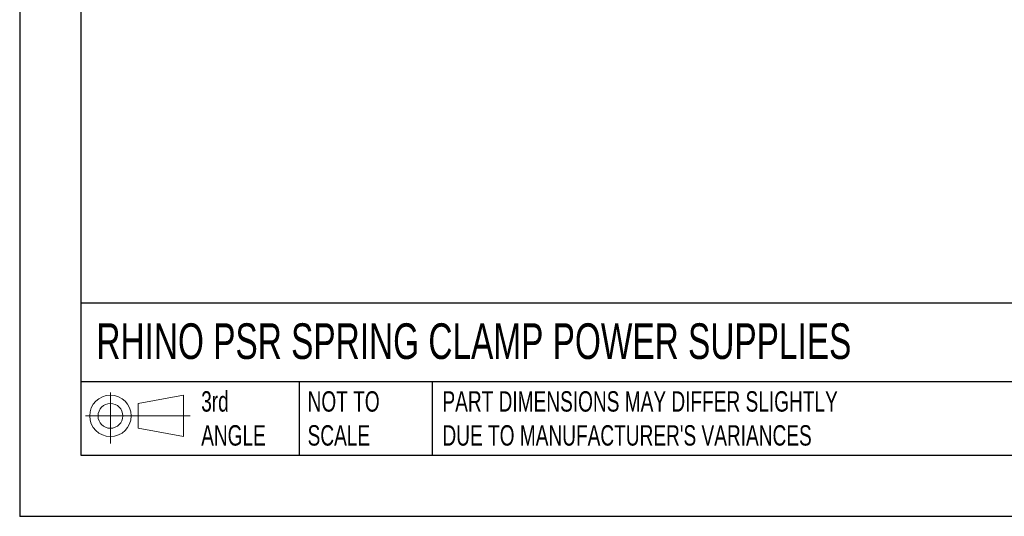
# Model space of a CAD drawing. Header units: millimetres. Extents: x 0 to 419, y 0 to 324.
# Tile 1 of 35: x 0 to 153, y 0 to 77. Entities that reach past the tile are written whole.
import ezdxf

# ---------------------------------------------------------------- set-up
doc = ezdxf.new("R2010")
doc.units = ezdxf.units.MM
doc.header["$LTSCALE"] = 1.5
doc.layers.add('TEXT', color=140, linetype='Continuous', lineweight=25)
doc.styles.add('SLDTEXTSTYLE0', font='TXT', dxfattribs={"width": 0.7})

# ---------------------------------------------------------------- blocks, each defined once
blk = doc.blocks.new('Block11')
at = {"color": 7, "linetype": 'Continuous', "lineweight": 18}
for p, q in [((3.88, 7.97), (3.88, 0)), ((8.22, 6.25), (15.26, 7.55)), ((8.22, 2.39), (8.22, 6.25)), ((15.26, 7.55), (15.26, 1.1)), ((0, 4.32), (16.31, 4.32)), ((8.22, 2.39), (15.26, 1.1))]:
    blk.add_line(p, q, dxfattribs=at)
for radius in [3.23, 1.93]:
    blk.add_circle((3.88, 4.32), radius, dxfattribs=at)
blk = doc.blocks.new('Block12')
at = {"color": 7, "linetype": 'Continuous'}
blk.add_blockref('Block11', (0, 0), dxfattribs=at)

msp = doc.modelspace()

# ---------------------------------------------------------------- linework, layer by layer
at = {"color": 7, "linetype": 'Continuous'}
for p in [(0, 323.85), (419.1, 0)]:
    msp.add_line(p, (0, 0), dxfattribs=at)
at = {"layer": 'TEXT'}
for p, q in [((9.52, 314.32), (9.52, 9.52)), ((409.57, 33.19), (9.52, 33.19)), ((409.57, 20.95), (9.52, 20.95)), ((43.57, 20.95), (43.57, 9.52)), ((64.26, 20.95), (64.26, 9.52)), ((9.52, 9.52), (409.57, 9.52))]:
    msp.add_line(p, q, dxfattribs=at)

# ---------------------------------------------------------------- block references
msp.add_blockref('Block12', (10.26, 11.33), dxfattribs=at)

# ---------------------------------------------------------------- texts
at = {"layer": 'TEXT', "attachment_point": 1, "style": 'SLDTEXTSTYLE0'}
for s, insert, char_height in [('RHINO PSR SPRING CLAMP POWER SUPPLIES', (11.95, 30.07), 5.5562), ('3rd^JANGLE', (28.28, 19.49), 3.175), ('NOT TO^JSCALE', (44.86, 19.49), 3.175), ("PART DIMENSIONS MAY DIFFER SLIGHTLY ^JDUE TO MANUFACTURER'S VARIANCES", (65.87, 19.49), 3.175)]:
    msp.add_mtext(s, dxfattribs=dict(at, insert=insert, char_height=char_height))

doc.saveas('drawing.dxf')
